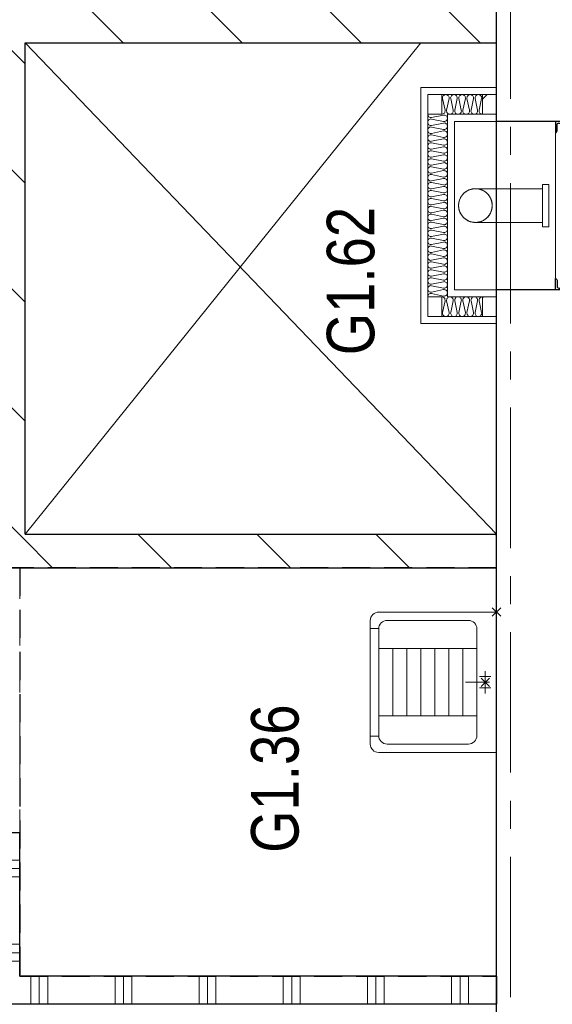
# Model space of a CAD drawing. Header units: millimetres. Extents: x 164327 to 368283, y 131426 to 274001.
# Tile 27 of 160: x 227977 to 229876, y 258488 to 261995. Entities that reach past the tile are written whole.
import ezdxf

# ---------------------------------------------------------------- set-up
doc = ezdxf.new("R2010")
doc.units = ezdxf.units.MM
doc.header["$LTSCALE"] = 400
doc.header["$PDMODE"] = 3
doc.header["$PDSIZE"] = 15
for name, pattern in [('CENTER', [2, 1.25, -0.25, 0.25, -0.25]), ('HIDDEN', [0.375, 0.25, -0.125]), ('STYLE_01', [0.416641, 0.208282, -0.208359])]:
    doc.linetypes.add(name, pattern=pattern)
for name, color, linetype, lineweight in [('BA-blusmiddelen', 7, 'Continuous', 15), ('Binnenkozijnen', 140, 'Continuous', 15), ('leuning', 43, 'Continuous', 5), ('mat-beton (ihwg)', 5, 'Continuous', 25), ('mat-isolatie', 140, 'Continuous', 15), ('mat-kalkzandsteen', 5, 'Continuous', 25), ('mat-multiplex-hor', 140, 'Continuous', 15), ('mat-scheidingswand-horizontaal', 5, 'Continuous', 25), ('mat-scheidingswand-vertikaal', 5, 'Continuous', 25), ('mat-staal', 5, 'Continuous', 25), ('None', 7, 'Continuous', 9), ('Ruimtenummers', 5, 'Continuous', 25)]:
    doc.layers.add(name, color=color, linetype=linetype, lineweight=lineweight)
for name, color, linetype in [('plafond', 255, 'HIDDEN'), ('plat', 5, 'Continuous'), ('stramien', 1, 'CENTER')]:
    doc.layers.add(name, color=color, linetype=linetype)
doc.styles.add('Arial Narrow', font='ARIALN.TTF', dxfattribs={"height": 222.25})

# ---------------------------------------------------------------- blocks, each defined once
blk = doc.blocks.new('*X137')
at = {"layer": 'None', "lineweight": 9}
for p, q in [((40701.1, 36882.7), (40809.7, 36991.3)), ((40701.1, 36458.4), (40821.1, 36578.4)), ((40701.1, 36034.2), (40821.1, 36154.2)), ((40701.1, 35609.9), (40821.1, 35729.9)), ((40815.4, 35300), (40821.1, 35305.6))]:
    blk.add_line(p, q, dxfattribs=at)
blk = doc.blocks.new('*X139')
at = {"layer": 'None', "lineweight": 9}
for p, q in [((39300, 37000), (39300, 37100)), ((39330, 37000), (39330, 37100)), ((39360, 37000), (39360, 37100)), ((39600, 37000), (39600, 37100)), ((39630, 37000), (39630, 37100)), ((39660, 37000), (39660, 37100))]:
    blk.add_line(p, q, dxfattribs=at)
blk = doc.blocks.new('*X140')
at = {"layer": 'None', "lineweight": 9}
for p, q in [((40809.7, 36991.3), (40918.4, 37100)), ((41222.6, 36980), (41342.6, 37100)), ((41646.9, 36980), (41766.9, 37100)), ((42071.2, 36980), (42191.2, 37100)), ((42495.4, 36980), (42615.4, 37100))]:
    blk.add_line(p, q, dxfattribs=at)
blk = doc.blocks.new('*X141')
at = {"layer": 'None', "lineweight": 9}
for p, q in [((42571.1, 36631.4), (42691.1, 36751.4)), ((42571.1, 36207.1), (42691.1, 36327.1)), ((42571.1, 35782.8), (42691.1, 35902.8)), ((42571.1, 35358.6), (42691.1, 35478.6))]:
    blk.add_line(p, q, dxfattribs=at)
blk = doc.blocks.new('*U142')
at = {"layer": 'mat-kalkzandsteen', "color": 8, "lineweight": 5}
for p, q in [((40821.1, 36980), (42571.1, 35570)), ((42571.1, 36980), (40821.1, 35300))]:
    blk.add_line(p, q, dxfattribs=at)
blk = doc.blocks.new('53.1 kraan')
at = {"layer": 'None', "color": 43, "linetype": 'Continuous', "lineweight": 9}
for p, q in [((-40, 0), (0, 0)), ((-20, -20), (-20, 20)), ((0, 15), (0, -70)), ((0, 0), (40, 0)), ((20, -20), (20, 20))]:
    blk.add_line(p, q, dxfattribs=at)
at = {"layer": 'None', "color": 43, "linetype": 'Continuous', "lineweight": 25}
blk.add_point((0, 0), dxfattribs=at)
blk = doc.blocks.new('53.34-01 stortgoot')
at = {"layer": 'None', "color": 43, "linetype": 'Continuous', "lineweight": 9}
for p, q in [((0, -420), (0, 0)), ((0, 0), (500, 0)), ((500, 0), (500, -420)), ((58, -420), (58, -450)), ((442, -420), (442, -450)), ((30, -450), (470, -450))]:
    blk.add_line(p, q, dxfattribs=at)
at = {"layer": 'None', "color": 8, "linetype": 'Continuous', "lineweight": 5}
for p, q in [((130, -70), (130, -420)), ((370, -70), (370, -420)), ((130, -120), (370, -120)), ((130, -170), (370, -170)), ((130, -220), (370, -220)), ((130, -270), (370, -270)), ((130, -320), (370, -320)), ((130, -370), (370, -370))]:
    blk.add_line(p, q, dxfattribs=at)
at = {"layer": 'None', "color": 43, "linetype": 'Continuous', "lineweight": 9, "flags": 128}
blk.add_lwpolyline([(30, -100, -0.414214), (60, -70), (440, -70, -0.414214), (470, -100), (470, -390, -0.414214), (440, -420), (60, -420, -0.414214), (30, -390)], format="xyb", close=True, dxfattribs=at)
at = {"layer": 'None', "color": 43, "linetype": 'Continuous', "lineweight": 9}
for centre, start, end in [((30, -420), 180, 270), ((470, -420), 270, 0)]:
    blk.add_arc(centre, 30, start, end, dxfattribs=at)
at = {"layer": 'None', "color": 43, "linetype": 'Continuous', "lineweight": 25}
blk.add_point((0, 0), dxfattribs=at)
at = {"layer": 'None', "color": 43}
blk.add_blockref('53.1 kraan', (250, -40), dxfattribs=at)
blk = doc.blocks.new('*X158')
at = {"layer": 'None', "lineweight": 9}
for p, q in [((39146.1, 36960), (39246.1, 36960)), ((39146.1, 36930), (39246.1, 36930)), ((39146.1, 36900), (39246.1, 36900)), ((39146.1, 36660), (39246.1, 36660)), ((39146.1, 36630), (39246.1, 36630)), ((39146.1, 36600), (39246.1, 36600)), ((39146.1, 36360), (39246.1, 36360)), ((39146.1, 36330), (39246.1, 36330)), ((39146.1, 36300), (39246.1, 36300)), ((39146.1, 36060), (39246.1, 36060)), ((39146.1, 36030), (39246.1, 36030)), ((39146.1, 36000), (39246.1, 36000)), ((39146.1, 35760), (39246.1, 35760)), ((39146.1, 35730), (39246.1, 35730)), ((39146.1, 35700), (39246.1, 35700)), ((39146.1, 35460), (39246.1, 35460)), ((39146.1, 35430), (39246.1, 35430)), ((39146.1, 35400), (39246.1, 35400))]:
    blk.add_line(p, q, dxfattribs=at)
blk = doc.blocks.new('*U172')
at = {"layer": 'None', "color": 8, "linetype": 'Continuous', "lineweight": 5, "flags": 128}
blk.add_lwpolyline([(0, 0, 0.473833), (11.3, 13.9), (2.8, 56.1, -0.473833), (14.1, 70, -0.473833), (25.5, 56.1), (16.9, 13.9, 0.473833), (28.3, 0, 0.473833), (39.6, 13.9), (31.1, 56.1, -0.473833), (42.4, 70, -0.473833), (53.7, 56.1), (45.2, 13.9, 0.473833), (56.5, 0, 0.473833), (67.9, 13.9), (59.3, 56.1, -0.473833), (70.7, 70, -0.473833), (82, 56.1), (73.4, 13.9, 0.473833), (84.8, 0, 0.473833), (96.1, 13.9), (87.6, 56.1, -0.473833), (98.9, 70, -0.473833), (110.2, 56.1), (101.7, 13.9, 0.473833), (113, 0, 0.473833), (124.4, 13.9), (115.8, 56.1, -0.473833), (127.2, 70, -0.473833), (138.5, 56.1), (130, 13.9, 0.473833), (141.3, 0, 0.473833), (152.6, 13.9), (144.1, 56.1, -0.473833), (155.4, 70, -0.473833), (166.8, 56.1), (158.2, 13.9, 0.473833), (169.6, 0, 0.473833), (180.9, 13.9), (172.4, 56.1, -0.473833), (183.7, 70, -0.473833), (195, 56.1), (186.5, 13.9, 0.473833), (197.8, 0, 0.473833), (209.2, 13.9), (200.6, 56.1, -0.473833), (212, 70, -0.473833), (223.3, 56.1), (214.8, 13.9, 0.473833), (226.1, 0, 0.473833), (237.4, 13.9), (228.9, 56.1, -0.473833), (240.2, 70, -0.473833), (251.6, 56.1), (243, 13.9, 0.473833), (254.3, 0, 0.473833), (265.7, 13.9), (257.1, 56.1, -0.473833), (268.5, 70, -0.473833), (279.8, 56.1), (271.3, 13.9, 0.473833), (282.6, 0, 0.473833), (293.9, 13.9), (285.4, 56.1, -0.473833), (296.7, 70, -0.473833), (308.1, 56.1), (299.5, 13.9, 0.473833), (310.9, 0, 0.473833), (322.2, 13.9), (313.7, 56.1, -0.473833), (325, 70, -0.473833), (336.3, 56.1), (327.8, 13.9, 0.473833), (339.1, 0, 0.473833), (350.5, 13.9), (341.9, 56.1, -0.473833), (353.3, 70, -0.473833), (364.6, 56.1), (356.1, 13.9, 0.473833), (367.4, 0, 0.473833), (378.7, 13.9), (370.2, 56.1, -0.473833), (381.5, 70, -0.473833), (392.9, 56.1), (384.3, 13.9, 0.473833), (395.7, 0, 0.473833), (407, 13.9), (398.4, 56.1, -0.473833), (409.8, 70, -0.473833), (421.1, 56.1), (412.6, 13.9, 0.473833), (423.9, 0, 0.473833), (435.2, 13.9), (426.7, 56.1, -0.473833), (438, 70, -0.473833), (449.4, 56.1), (440.8, 13.9, 0.473833), (452.2, 0, 0.473833), (463.5, 13.9), (455, 56.1, -0.473833), (466.3, 70, -0.473833), (477.6, 56.1), (469.1, 13.9, 0.473833), (480.4, 0, 0.473833), (491.8, 13.9), (483.2, 56.1, -0.473833), (494.6, 70, -0.473833), (505.9, 56.1), (497.4, 13.9, 0.473833), (508.7, 0, 0.473833), (520, 13.9), (511.5, 56.1, -0.473833), (522.8, 70, -0.473833), (534.2, 56.1), (525.6, 13.9, 0.473833), (537, 0, 0.473833), (548.3, 13.9), (539.8, 56.1, -0.473833), (551.1, 70, -0.473833), (562.4, 56.1), (553.9, 13.9, 0.473833), (565.2, 0, 0.473833), (576.6, 13.9), (568, 56.1, -0.473833), (579.3, 70, -0.473833), (590.7, 56.1), (582.1, 13.9, 0.473833), (593.5, 0, 0.473833), (604.8, 13.9), (596.3, 56.1, -0.473833), (607.6, 70, -0.473833), (618.9, 56.1), (610.4, 13.9, 0.473833), (621.7, 0, 0.473833), (633.1, 13.9), (624.5, 56.1, -0.473833), (635.9, 70, -0.473833), (647.2, 56.1), (638.7, 13.9, 0.473833), (650, 0, 0.473833)], format="xyb", dxfattribs=at)
blk = doc.blocks.new('*U170')
at = {"layer": 'BA-blusmiddelen', "color": 140, "linetype": 'Continuous', "lineweight": 9}
for points in [[(60, 0), (60, 16.1), (43.9, 43.9), (16.1, 60), (-16.1, 60), (-43.9, 43.9), (-60, 16.1), (-60, -16.1), (-43.9, -43.9), (-16.1, -60), (16.1, -60), (43.9, -43.9), (60, -16.1), (60, 0)], [(-60, 0), (-60, -16.1), (-43.9, -43.9), (-16.1, -60), (16.1, -60), (43.9, -43.9), (60, -16.1), (60, 0)]]:
    blk.add_open_spline(points, degree=2, dxfattribs=at)
blk = doc.blocks.new('DBL')
at = {"layer": 'None', "color": 7}
blk.add_blockref('*U170', (0, 0), dxfattribs=at)
blk = doc.blocks.new('*X173')
at = {"layer": 'None', "lineweight": 5}
blk.add_line((-223.6, 130), (-220, 133.6), dxfattribs=at)
blk = doc.blocks.new('*U174')
at = {"layer": 'None', "color": 8, "linetype": 'Continuous', "lineweight": 5, "flags": 128}
blk.add_lwpolyline([(0, 0, 0.475385), (11.6, 14.2), (2.9, 55.8, -0.475385), (14.5, 70, -0.475385), (26.1, 55.8), (17.4, 14.2, 0.475385), (29, 0, 0.475385), (40.6, 14.2), (31.9, 55.8, -0.475385), (43.5, 70, -0.475385), (55.1, 55.8), (46.4, 14.2, 0.475385), (58, 0, 0.475385), (69.6, 14.2), (60.9, 55.8, -0.475385), (72.5, 70, -0.475385), (84.1, 55.8), (75.4, 14.2, 0.475385), (87, 0, 0.475385), (98.6, 14.2), (89.9, 55.8, -0.475385), (101.5, 70, -0.475385), (113.1, 55.8), (104.4, 14.2, 0.475385), (116, 0, 0.475385), (127.6, 14.2), (118.9, 55.8, -0.475385), (130.5, 70, -0.475385), (142.1, 55.8), (133.4, 14.2, 0.475385), (145, 0, 0.475385)], format="xyb", dxfattribs=at)
blk = doc.blocks.new('*U175')
at = {"layer": 'mat-staal', "lineweight": 25, "flags": 128}
blk.add_lwpolyline([(0, 0), (0, 40), (0, 40, -0.414214), (6, 34), (6, 12, 0.414214), (12, 6), (34, 6, -0.414214), (40, 0)], format="xyb", close=True, dxfattribs=at)
blk = doc.blocks.new('*U176')
at = {"layer": 'mat-staal', "lineweight": 25, "flags": 128}
blk.add_lwpolyline([(0, 0), (0, 40), (0, 40, -0.414214), (6, 34), (6, 12, 0.414214), (12, 6), (34, 6, -0.414214), (40, 0)], format="xyb", close=True, dxfattribs=at)
blk = doc.blocks.new('*X177')
at = {"layer": 'None', "lineweight": 5}
blk.add_line((-236.4, -590), (-220, -573.6), dxfattribs=at)
blk = doc.blocks.new('*U178')
at = {"layer": 'None', "color": 8, "linetype": 'Continuous', "lineweight": 5, "flags": 128}
blk.add_lwpolyline([(0, 0, 0.475385), (11.6, 14.2), (2.9, 55.8, -0.475385), (14.5, 70, -0.475385), (26.1, 55.8), (17.4, 14.2, 0.475385), (29, 0, 0.475385), (40.6, 14.2), (31.9, 55.8, -0.475385), (43.5, 70, -0.475385), (55.1, 55.8), (46.4, 14.2, 0.475385), (58, 0, 0.475385), (69.6, 14.2), (60.9, 55.8, -0.475385), (72.5, 70, -0.475385), (84.1, 55.8), (75.4, 14.2, 0.475385), (87, 0, 0.475385), (98.6, 14.2), (89.9, 55.8, -0.475385), (101.5, 70, -0.475385), (113.1, 55.8), (104.4, 14.2, 0.475385), (116, 0, 0.475385), (127.6, 14.2), (118.9, 55.8, -0.475385), (130.5, 70, -0.475385), (142.1, 55.8), (133.4, 14.2, 0.475385), (145, 0, 0.475385)], format="xyb", dxfattribs=at)
blk = doc.blocks.new('DBL G (2D)')
at = {"layer": 'BA-blusmiddelen', "color": 43, "linetype": 'STYLE_01', "lineweight": 9}
blk.add_line((-520, 105), (-1122.5, 105), dxfattribs=at)
blk.add_arc((-522.9, 105), 600, 179.9993, 270, dxfattribs=at)
at = {"layer": 'leuning', "color": 140, "linetype": 'Continuous', "lineweight": 15}
for p, q in [((0, 225), (-270, 225)), ((0, -615), (0, 225)), ((-25, 200), (-270, 200)), ((-25, -590), (-25, 200)), ((-95, 130), (-270, 130)), ((-95, -520), (-95, 130)), ((-120, 105), (-270, 105)), ((-120, -495), (-120, 105)), ((-270, -495), (-120, -495)), ((-270, -520), (-95, -520)), ((-270, -590), (-25, -590)), ((-270, -615), (0, -615))]:
    blk.add_line(p, q, dxfattribs=at)
at = {"layer": 'mat-beton (ihwg)', "lineweight": 25}
for points in [[(-520, 105), (-395, 105), (-395, 105), (-270, 105)], [(-520, -495), (-395, -495), (-395, -495), (-270, -495)]]:
    blk.add_lwpolyline(points, dxfattribs=at)
at = {"layer": 'mat-multiplex-hor', "lineweight": 15}
for points in [[(-270, 200), (-270, 130), (-220, 130), (-220, 200)], [(-75, 200), (-75, 130), (-25, 130), (-25, 200)], [(-270, -590), (-270, -520), (-220, -520), (-220, -590)], [(-75, -590), (-75, -520), (-25, -520), (-25, -590)]]:
    blk.add_lwpolyline(points, close=True, dxfattribs=at)
at = {"layer": 'None', "color": 8, "linetype": 'Continuous', "lineweight": 5}
for p, q in [((-270, -135), (-270, 105)), ((-270, -495), (-270, -255))]:
    blk.add_line(p, q, dxfattribs=at)
at = {"layer": 'None', "color": 43, "linetype": 'Continuous', "lineweight": 9}
for p, q in [((-195, -135), (-434.3, -135)), ((-195, -255), (-434.3, -255))]:
    blk.add_line(p, q, dxfattribs=at)
for points in [[(-520, 105), (-480, 105), (-480, -495), (-520, -495)], [(-456.3, -119.5), (-434.3, -119.5), (-434.3, -269.5), (-456.3, -269.5)]]:
    blk.add_lwpolyline(points, close=True, dxfattribs=at)
blk.add_circle((-195, -195), 60, dxfattribs=at)
at = {"layer": 'BA-blusmiddelen', "color": 7}
blk.add_blockref('DBL', (-195, -195), dxfattribs=at)
at = {"layer": 'mat-isolatie', "color": 8}
for name, p, rotation in [('*U174', (-220, 130), 359.9999667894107), ('*U172', (-25, -520), 90)]:
    blk.add_blockref(name, p, dxfattribs=dict(at, rotation=rotation))
at = {"layer": 'mat-isolatie', "color": 8, "xscale": -1, "rotation": 180.0000332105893}
blk.add_blockref('*U178', (-220, -520), dxfattribs=at)
at = {"layer": 'mat-multiplex-hor'}
for name in ['*X173', '*X177']:
    blk.add_blockref(name, (0, 0), dxfattribs=at)
at = {"layer": 'mat-staal', "rotation": 180}
blk.add_blockref('*U175', (-480, 105), dxfattribs=at)
at = {"layer": 'mat-staal', "xscale": -1}
blk.add_blockref('*U176', (-480, -495), dxfattribs=at)
blk = doc.blocks.new('plat E1')
at = {"layer": 'Binnenkozijnen', "color": 43, "linetype": 'STYLE_01', "lineweight": 9}
blk.add_line((3650, 3897.7), (3650, 4831.7), dxfattribs=at)
at = {"layer": 'mat-beton (ihwg)', "lineweight": 25}
blk.add_line((5350, 1831.7), (5350, 6831.7), dxfattribs=at)
at = {"layer": 'mat-kalkzandsteen', "lineweight": 25}
for p, q in [((5350, 6711.7), (5350, 6831.7)), ((3670, 4961.7), (3670, 6711.7)), ((3670, 6711.7), (5350, 6711.7)), ((3670, 4961.7), (5350, 4961.7)), ((3550, 4841.7), (5350, 4841.7))]:
    blk.add_line(p, q, dxfattribs=at)
at = {"layer": 'mat-scheidingswand-horizontaal', "lineweight": 25}
for p, q in [((3650, 4841.7), (3550, 4841.7)), ((3650, 3897.7), (3550, 3897.7)), ((3650, 3386.7), (3650, 3897.7))]:
    blk.add_line(p, q, dxfattribs=at)
at = {"layer": 'mat-scheidingswand-vertikaal', "lineweight": 25}
for p, q in [((5350, 3386.7), (3650, 3386.7)), ((5350, 3386.7), (5350, 3286.7)), ((5350, 3286.7), (3550, 3286.7))]:
    blk.add_line(p, q, dxfattribs=at)
at = {"layer": 'stramien', "lineweight": 0}
blk.add_line((5400, 11011.9), (5400, 182.6), dxfattribs=at)
at = {"layer": 'mat-kalkzandsteen', "rotation": 90}
for name in ['*X141', '*X140', '*X137']:
    blk.add_blockref(name, (40650, -35859.4), dxfattribs=at)
at = {"layer": 'mat-scheidingswand-horizontaal', "rotation": 90}
blk.add_blockref('*X139', (40650, -35859.4), dxfattribs=at)
at = {"layer": 'mat-scheidingswand-vertikaal', "rotation": 90}
blk.add_blockref('*X158', (40650, -35859.4), dxfattribs=at)
at = {"layer": 'None', "color": 7}
for name, p, rotation in [('*U142', (40650, -35859.4), 90), ('DBL G (2D)', (5080, 5936.7), 180), ('53.34-01 stortgoot', (5350, 4683.8), 270)]:
    blk.add_blockref(name, p, dxfattribs=dict(at, rotation=rotation))
at = {"layer": 'Ruimtenummers', "char_height": 169.33, "rotation": 90, "style": 'Arial Narrow'}
for s, insert, attachment_point in [('G1.62', (4745.1, 5598.6), 1), ('G1.36', (4475.1, 4090.6), 2)]:
    blk.add_mtext(s, dxfattribs=dict(at, insert=insert, attachment_point=attachment_point))
blk = doc.blocks.new('pl40')
at = {"layer": 'plafond'}
blk.add_lwpolyline([(3650, -12195), (5350, -12195), (5350, -10740), (3650, -10740)], close=True, dxfattribs=at)

msp = doc.modelspace()

# ---------------------------------------------------------------- block references
at = {"layer": 'plafond'}
msp.add_blockref('plat E1', (224326.97992, 255201.08207), dxfattribs=at)
at = {"layer": 'plat'}
msp.add_blockref('pl40', (224326.97992, 270782.75849), dxfattribs=at)

doc.saveas('drawing.dxf')
